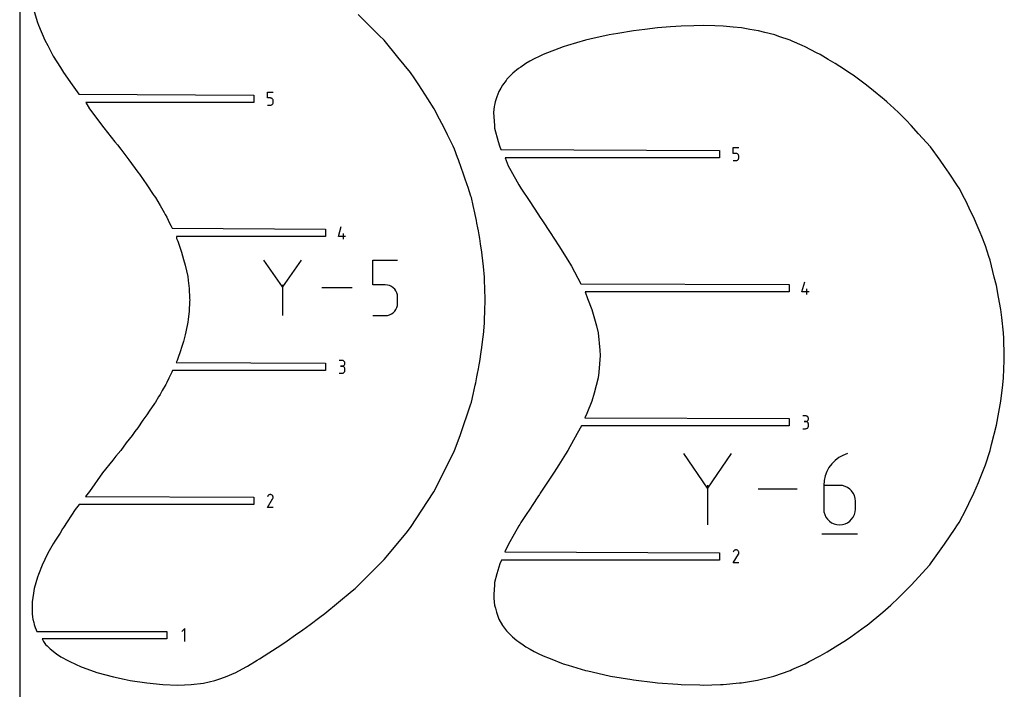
# Model space of a CAD drawing. Extents: x 0 to 600, y 0 to 1200.
# Tile 5 of 7: x 0 to 367, y 600 to 850. Entities that reach past the tile are written whole.
import ezdxf

# ---------------------------------------------------------------- set-up
doc = ezdxf.new("R2010")
doc.units = 0

msp = doc.modelspace()

# ---------------------------------------------------------------- linework, layer by layer
at = {"layer": 'annotation', "color": 1}
for p, q in [((92.353789, 820.625266), (92.353789, 822.76278)), ((92.353789, 822.76278), (94.485583, 822.76278)), ((93.419686, 820.625266), (92.353789, 820.625266)), ((93.611073, 820.608158), (93.419686, 820.625266)), ((93.791292, 820.558818), (93.611073, 820.608158)), ((93.957312, 820.480221), (93.791292, 820.558818)), ((94.106103, 820.375343), (93.957312, 820.480221)), ((94.105979, 818.213833), (94.234537, 818.342467)), ((94.234636, 820.247158), (94.106103, 820.375343)), ((94.234537, 818.342467), (94.339814, 818.491409)), ((94.33988, 820.098644), (94.234636, 820.247158)), ((94.339814, 818.491409), (94.418772, 818.657638)), ((94.418807, 819.932775), (94.33988, 820.098644)), ((94.418772, 818.657638), (94.468374, 818.838136)), ((94.468384, 819.752526), (94.418807, 819.932775)), ((94.468374, 818.838136), (94.485583, 819.029881)), ((94.485583, 819.560874), (94.468384, 819.752526)), ((94.485583, 819.029881), (94.485583, 819.560874)), ((94.485583, 819.560874), (94.485583, 819.560874)), ((92.353789, 817.96278), (93.419686, 817.96278)), ((93.419686, 817.96278), (93.610994, 817.979981)), ((93.419686, 817.96278), (93.419686, 817.96278)), ((93.610994, 817.979981), (93.79117, 818.02957)), ((93.79117, 818.02957), (93.957178, 818.108527)), ((93.957178, 818.108527), (94.105979, 818.213833)), ((265.842056, 799.973522), (265.842056, 802.111036)), ((265.842056, 802.111036), (267.973851, 802.111036)), ((266.907953, 799.973522), (265.842056, 799.973522)), ((267.099341, 799.956414), (266.907953, 799.973522)), ((267.279559, 799.907073), (267.099341, 799.956414)), ((267.445579, 799.828476), (267.279559, 799.907073)), ((265.842056, 797.311036), (266.907953, 797.311036)), ((266.907953, 797.311036), (267.099261, 797.328237)), ((266.907953, 797.311036), (266.907953, 797.311036)), ((267.099261, 797.328237), (267.279438, 797.377826)), ((267.279438, 797.377826), (267.445445, 797.456783)), ((267.445445, 797.456783), (267.594247, 797.562089)), ((267.594371, 799.723598), (267.445579, 799.828476)), ((267.594247, 797.562089), (267.722804, 797.690722)), ((267.722904, 799.595414), (267.594371, 799.723598)), ((267.722804, 797.690722), (267.828081, 797.839664)), ((267.828148, 799.4469), (267.722904, 799.595414)), ((267.828081, 797.839664), (267.907039, 798.005894)), ((267.907074, 799.281031), (267.828148, 799.4469)), ((267.907039, 798.005894), (267.956642, 798.186392)), ((267.956652, 799.100782), (267.907074, 799.281031)), ((267.956642, 798.186392), (267.973851, 798.378137)), ((267.973851, 798.909129), (267.956652, 799.100782)), ((267.973851, 798.378137), (267.973851, 798.909129)), ((267.973851, 798.909129), (267.973851, 798.909129)), ((118.783226, 769.043912), (119.847618, 772.776811)), ((121.448421, 769.043912), (118.783226, 769.043912)), ((120.649524, 767.976811), (120.649524, 770.108606)), ((97.93635, 750.190835), (91.039965, 760.163948)), ((104.831438, 760.163948), (97.93635, 750.190835)), ((131.642932, 750.956452), (131.642932, 760.1633)), ((131.642932, 760.1633), (140.825145, 760.1633)), ((97.93635, 750.993404), (97.93635, 739.48776)), ((123.891792, 749.825854), (112.587115, 749.825854)), ((136.234038, 750.956452), (131.642932, 750.956452)), ((137.058394, 750.882763), (136.234038, 750.956452)), ((137.834644, 750.670242), (137.058394, 750.882763)), ((138.549737, 750.331703), (137.834644, 750.670242)), ((139.190621, 749.879965), (138.549737, 750.331703)), ((139.744248, 749.327841), (139.190621, 749.879965)), ((140.197564, 748.68815), (139.744248, 749.327841)), ((140.53752, 747.973706), (140.197564, 748.68815)), ((291.519167, 748.392168), (292.583559, 752.125067)), ((293.385466, 747.325067), (293.385466, 749.456861)), ((140.751064, 747.197327), (140.53752, 747.973706)), ((140.825145, 746.371828), (140.751064, 747.197327)), ((140.825145, 744.084702), (140.825145, 746.371828)), ((140.825145, 746.371828), (140.825145, 746.371828)), ((294.184362, 748.392168), (291.519167, 748.392168)), ((139.743821, 741.123822), (140.197276, 741.765354)), ((140.197276, 741.765354), (140.53737, 742.48135)), ((140.53737, 742.48135), (140.751021, 743.258802)), ((140.751021, 743.258802), (140.825145, 744.084702)), ((131.642932, 739.488409), (136.234038, 739.488409)), ((136.234038, 739.488409), (137.058053, 739.562497)), ((136.234038, 739.488409), (136.234038, 739.488409)), ((137.058053, 739.562497), (137.834121, 739.776091)), ((137.834121, 739.776091), (138.54916, 740.116182)), ((138.54916, 740.116182), (139.190088, 740.569762)), ((139.190088, 740.569762), (139.743821, 741.123822)), ((120.138899, 722.785273), (119.073001, 722.785273)), ((120.138899, 720.653478), (119.605197, 720.653478)), ((119.605197, 720.653478), (120.138899, 720.653478)), ((120.330603, 722.768066), (120.138899, 722.785273)), ((120.138899, 720.653478), (120.330603, 720.670689)), ((120.330603, 720.636271), (120.138899, 720.653478)), ((120.138899, 720.653478), (120.138899, 720.653478)), ((120.51099, 722.718478), (120.330603, 722.768066)), ((120.330603, 720.670689), (120.51099, 720.720306)), ((120.51099, 720.586683), (120.330603, 720.636271)), ((120.677059, 722.639559), (120.51099, 722.718478)), ((120.51099, 720.720306), (120.677059, 720.799304)), ((120.677059, 720.507764), (120.51099, 720.586683)), ((120.825811, 722.534359), (120.677059, 722.639559)), ((120.677059, 720.799304), (120.825811, 720.904657)), ((120.825811, 720.402564), (120.677059, 720.507764)), ((120.954245, 722.405927), (120.825811, 722.534359)), ((120.825811, 720.904657), (120.954245, 721.033341)), ((120.954245, 720.274132), (120.825811, 720.402564)), ((121.059361, 722.257313), (120.954245, 722.405927)), ((120.954245, 721.033341), (121.059361, 721.18233)), ((121.059361, 720.125519), (120.954245, 720.274132)), ((121.138158, 722.091568), (121.059361, 722.257313)), ((121.059361, 721.18233), (121.138158, 721.3486)), ((121.138158, 719.959773), (121.059361, 720.125519)), ((121.187637, 721.911741), (121.138158, 722.091568)), ((121.138158, 721.3486), (121.187637, 721.529125)), ((121.187637, 719.779946), (121.138158, 719.959773)), ((121.204796, 721.720881), (121.187637, 721.911741)), ((121.187637, 721.529125), (121.204796, 721.720881)), ((121.204796, 719.589086), (121.187637, 719.779946)), ((121.204796, 721.720881), (121.204796, 721.720881)), ((121.204796, 719.055385), (121.204796, 719.589086)), ((121.204796, 719.589086), (121.204796, 719.589086)), ((119.073001, 717.990992), (120.138899, 717.990992)), ((120.138899, 717.990992), (120.330603, 718.00819)), ((120.138899, 717.990992), (120.138899, 717.990992)), ((120.330603, 718.00819), (120.51099, 718.057753)), ((120.51099, 718.057753), (120.677059, 718.13664)), ((120.677059, 718.13664), (120.825811, 718.241808)), ((120.825811, 718.241808), (120.954245, 718.370215)), ((120.954245, 718.370215), (121.059361, 718.518818)), ((121.059361, 718.518818), (121.138158, 718.684576)), ((121.138158, 718.684576), (121.187637, 718.864446)), ((121.187637, 718.864446), (121.204796, 719.055385)), ((292.879539, 702.133529), (291.813641, 702.133529)), ((293.071243, 702.116322), (292.879539, 702.133529)), ((293.25163, 702.066734), (293.071243, 702.116322)), ((293.4177, 701.987815), (293.25163, 702.066734)), ((293.566451, 701.882615), (293.4177, 701.987815)), ((293.694885, 701.754183), (293.566451, 701.882615)), ((293.800001, 701.605569), (293.694885, 701.754183)), ((293.878798, 701.439824), (293.800001, 701.605569)), ((293.928277, 701.259996), (293.878798, 701.439824)), ((293.878798, 700.696855), (293.928277, 700.877381)), ((293.945436, 701.069137), (293.928277, 701.259996)), ((293.928277, 700.877381), (293.945436, 701.069137)), ((293.945436, 701.069137), (293.945436, 701.069137)), ((291.813641, 697.339248), (292.879539, 697.339248)), ((292.879539, 700.001734), (292.345838, 700.001734)), ((292.345838, 700.001734), (292.879539, 700.001734)), ((292.879539, 700.001734), (293.071243, 700.018945)), ((293.071243, 699.984527), (292.879539, 700.001734)), ((292.879539, 700.001734), (292.879539, 700.001734)), ((292.879539, 697.339248), (293.071243, 697.356445)), ((292.879539, 697.339248), (292.879539, 697.339248)), ((293.071243, 700.018945), (293.25163, 700.068562)), ((293.25163, 699.934939), (293.071243, 699.984527)), ((293.071243, 697.356445), (293.25163, 697.406008)), ((293.25163, 700.068562), (293.4177, 700.14756)), ((293.4177, 699.85602), (293.25163, 699.934939)), ((293.25163, 697.406008), (293.4177, 697.484895)), ((293.4177, 700.14756), (293.566451, 700.252913)), ((293.566451, 699.75082), (293.4177, 699.85602)), ((293.4177, 697.484895), (293.566451, 697.590063)), ((293.566451, 700.252913), (293.694885, 700.381596)), ((293.694885, 699.622388), (293.566451, 699.75082)), ((293.566451, 697.590063), (293.694885, 697.71847)), ((293.694885, 700.381596), (293.800001, 700.530586)), ((293.800001, 699.473774), (293.694885, 699.622388)), ((293.694885, 697.71847), (293.800001, 697.867074)), ((293.800001, 700.530586), (293.878798, 700.696855)), ((293.878798, 699.308029), (293.800001, 699.473774)), ((293.800001, 697.867074), (293.878798, 698.032832)), ((293.928277, 699.128202), (293.878798, 699.308029)), ((293.878798, 698.032832), (293.928277, 698.212701)), ((293.945436, 698.937342), (293.928277, 699.128202)), ((293.928277, 698.212701), (293.945436, 698.40364)), ((293.945436, 698.40364), (293.945436, 698.937342)), ((293.945436, 698.937342), (293.945436, 698.937342)), ((256.336478, 675.229252), (247.478777, 688.038697)), ((265.192515, 688.038697), (256.336478, 675.229252)), ((305.247411, 686.551078), (303.852326, 685.49903)), ((306.797554, 687.404484), (305.247411, 686.551078)), ((308.486841, 688.037864), (306.797554, 687.404484)), ((308.486841, 688.037864), (308.486841, 688.037864)), ((301.59098, 682.884532), (300.756544, 681.364844)), ((302.628212, 684.269721), (301.59098, 682.884532)), ((303.852326, 685.49903), (302.628212, 684.269721)), ((300.140817, 679.73204), (299.759711, 678.007501)), ((300.756544, 681.364844), (300.140817, 679.73204)), ((256.336478, 676.260069), (256.336478, 661.482245)), ((299.759711, 678.007501), (299.62914, 676.212608)), ((299.62914, 676.212608), (299.62914, 667.386547)), ((305.525947, 676.212608), (299.62914, 676.212608)), ((306.586502, 676.117963), (305.525947, 676.212608)), ((307.584448, 675.845001), (306.586502, 676.117963)), ((308.503186, 675.410183), (307.584448, 675.845001)), ((309.326117, 674.82997), (308.503186, 675.410183)), ((92.44005, 672.271133), (92.300077, 672.002626)), ((92.551129, 672.428645), (92.44005, 672.271133)), ((92.6844, 672.560131), (92.551129, 672.428645)), ((92.835808, 672.664538), (92.6844, 672.560131)), ((93.0013, 672.740813), (92.835808, 672.664538)), ((93.176824, 672.787903), (93.0013, 672.740813)), ((93.358327, 672.804756), (93.176824, 672.787903)), ((93.541754, 672.790317), (93.358327, 672.804756)), ((93.723053, 672.743535), (93.541754, 672.790317)), ((93.898171, 672.663356), (93.723053, 672.743535)), ((94.054795, 672.552138), (93.898171, 672.663356)), ((93.898171, 672.663356), (93.898171, 672.663356)), ((94.18575, 672.418677), (94.054795, 672.552138)), ((94.289871, 672.267063), (94.18575, 672.418677)), ((94.365993, 672.101387), (94.289871, 672.267063)), ((94.412954, 671.925739), (94.365993, 672.101387)), ((94.367214, 671.379867), (94.414728, 671.560889)), ((94.429587, 671.74421), (94.412954, 671.925739)), ((94.414728, 671.560889), (94.429587, 671.74421)), ((289.673593, 674.760471), (275.15389, 674.760471)), ((310.036645, 674.120824), (309.326117, 674.82997)), ((310.618171, 673.299206), (310.036645, 674.120824)), ((311.054097, 672.381576), (310.618171, 673.299206)), ((311.327824, 671.384396), (311.054097, 672.381576)), ((92.297067, 668.004834), (94.266915, 671.176037)), ((94.428862, 668.004834), (92.297067, 668.004834)), ((94.266915, 671.176037), (94.26927, 671.178951)), ((94.266915, 671.176037), (94.266915, 671.176037)), ((94.26927, 671.178951), (94.271528, 671.181889)), ((94.271528, 671.181889), (94.273705, 671.184878)), ((94.273705, 671.184878), (94.275815, 671.18794)), ((94.275815, 671.18794), (94.277872, 671.191102)), ((94.277872, 671.191102), (94.279893, 671.194387)), ((94.279893, 671.194387), (94.281891, 671.197822)), ((94.281891, 671.197822), (94.283881, 671.201429)), ((94.283881, 671.201429), (94.285879, 671.205235)), ((94.285879, 671.205235), (94.367214, 671.379867)), ((94.285879, 671.205235), (94.285879, 671.205235)), ((311.422755, 670.324127), (311.327824, 671.384396)), ((311.422755, 667.386547), (311.422755, 670.324127)), ((311.422755, 670.324127), (311.422755, 670.324127)), ((299.62914, 667.386547), (299.62914, 667.386547)), ((299.62914, 667.386547), (299.724345, 666.325764)), ((299.724345, 666.325764), (299.998757, 665.327206)), ((299.998757, 665.327206), (300.435574, 664.407582)), ((300.435574, 664.407582), (301.017991, 663.583599)), ((310.036645, 663.583599), (310.618171, 664.407582)), ((310.618171, 664.407582), (311.054097, 665.327206)), ((311.054097, 665.327206), (311.327824, 666.325764)), ((311.327824, 666.325764), (311.422755, 667.386547)), ((301.017991, 663.583599), (301.729204, 662.871966)), ((301.729204, 662.871966), (302.55241, 662.289389)), ((302.55241, 662.289389), (303.470805, 661.852577)), ((303.470805, 661.852577), (304.467585, 661.578237)), ((304.467585, 661.578237), (305.525947, 661.483078)), ((305.525947, 661.483078), (306.586502, 661.578237)), ((305.525947, 661.483078), (305.525947, 661.483078)), ((306.586502, 661.578237), (307.584448, 661.852577)), ((307.584448, 661.852577), (308.503186, 662.289389)), ((308.503186, 662.289389), (309.326117, 662.871966)), ((309.326117, 662.871966), (310.036645, 663.583599)), ((298.890581, 658.16373), (312.167975, 658.16373)), ((265.885275, 647.35309), (267.855123, 650.524292)), ((266.028258, 651.619388), (265.888285, 651.350882)), ((266.139337, 651.776901), (266.028258, 651.619388)), ((266.272607, 651.908387), (266.139337, 651.776901)), ((266.424016, 652.012794), (266.272607, 651.908387)), ((266.589508, 652.089069), (266.424016, 652.012794)), ((266.765032, 652.136159), (266.589508, 652.089069)), ((266.946535, 652.153012), (266.765032, 652.136159)), ((267.129962, 652.138573), (266.946535, 652.153012)), ((267.311261, 652.091791), (267.129962, 652.138573)), ((267.486379, 652.011612), (267.311261, 652.091791)), ((267.643003, 651.900394), (267.486379, 652.011612)), ((267.486379, 652.011612), (267.486379, 652.011612)), ((267.773958, 651.766933), (267.643003, 651.900394)), ((267.878079, 651.615319), (267.773958, 651.766933)), ((267.855123, 650.524292), (267.857478, 650.527206)), ((267.855123, 650.524292), (267.855123, 650.524292)), ((267.857478, 650.527206), (267.859736, 650.530145)), ((267.859736, 650.530145), (267.861913, 650.533133)), ((267.861913, 650.533133), (267.864022, 650.536196)), ((267.864022, 650.536196), (267.86608, 650.539358)), ((267.86608, 650.539358), (267.8681, 650.542643)), ((267.8681, 650.542643), (267.870099, 650.546077)), ((267.870099, 650.546077), (267.872089, 650.549685)), ((267.872089, 650.549685), (267.874087, 650.553491)), ((267.874087, 650.553491), (267.955422, 650.728123)), ((267.874087, 650.553491), (267.874087, 650.553491)), ((267.954201, 651.449643), (267.878079, 651.615319)), ((268.001161, 651.273995), (267.954201, 651.449643)), ((267.955422, 650.728123), (268.002936, 650.909145)), ((268.017795, 651.092466), (268.001161, 651.273995)), ((268.002936, 650.909145), (268.017795, 651.092466)), ((268.01707, 647.35309), (265.885275, 647.35309)), ((61.487123, 622.818904), (60.420022, 621.751501)), ((61.487123, 618.018904), (61.487123, 622.818904))]:
    msp.add_line(p, q, dxfattribs=at)
at = {"layer": 'boundary', "color": 5}
for p, q in [((5.418318, 852.86196), (6.680218, 848.826209)), ((129.145121, 848.82621), (126.132708, 851.739534)), ((6.680218, 848.826209), (7.008992, 847.724116)), ((7.008992, 847.724116), (9.348921, 842.12686)), ((134.014737, 843.924255), (129.145121, 848.82621)), ((254.6787, 847.6309), (251.256734, 847.540679)), ((259.027353, 847.499374), (254.6787, 847.6309)), ((219.651759, 844.107504), (212.477537, 842.518177)), ((222.880487, 844.668459), (219.651759, 844.107504)), ((228.696978, 845.642614), (222.880487, 844.668459)), ((232.995492, 846.178248), (228.696978, 845.642614)), ((237.719098, 846.74439), (232.995492, 846.178248)), ((242.531249, 847.116674), (237.719098, 846.74439)), ((246.463739, 847.408568), (242.531249, 847.116674)), ((251.256734, 847.540679), (246.463739, 847.408568)), ((262.177221, 847.408568), (259.027353, 847.499374)), ((265.904351, 847.039121), (262.177221, 847.408568)), ((269.033734, 846.74439), (265.904351, 847.039121)), ((272.068082, 846.203235), (269.033734, 846.74439)), ((275.384152, 845.642614), (272.068082, 846.203235)), ((277.687868, 845.030883), (275.384152, 845.642614)), ((281.359271, 844.107504), (277.687868, 845.030883)), ((282.900435, 843.557833), (281.359271, 844.107504)), ((9.348921, 842.12686), (10.466402, 840.150705)), ((135.803549, 842.126861), (134.014737, 843.924255)), ((140.965218, 835.840858), (135.803549, 842.126861)), ((210.842903, 842.143272), (204.127083, 840.208323)), ((212.477537, 842.518177), (210.842903, 842.143272)), ((287.084187, 842.143273), (282.900435, 843.557833)), ((287.81386, 841.817659), (287.084187, 842.143273)), ((291.607096, 840.208323), (287.81386, 841.817659)), ((10.466402, 840.150705), (12.474325, 836.245001)), ((195.04933, 836.823091), (193.876114, 836.268771)), ((202.542353, 839.737301), (195.04933, 836.823091)), ((204.127083, 840.208323), (202.542353, 839.737301)), ((292.678199, 839.737301), (291.607096, 840.208323)), ((296.929369, 837.49339), (292.678199, 839.737301)), ((298.253962, 836.82309), (296.929369, 837.49339)), ((301.314264, 834.982595), (298.253962, 836.82309)), ((12.474325, 836.245001), (15.209824, 832.002582)), ((145.684183, 830.093976), (140.965218, 835.840858)), ((188.643693, 833.477018), (186.698873, 832.170135)), ((190.09058, 834.310057), (188.643693, 833.477018)), ((191.69131, 835.203757), (190.09058, 834.310057)), ((193.876114, 836.268771), (191.69131, 835.203757)), ((303.90951, 833.477018), (301.314264, 834.982595)), ((305.65886, 832.316911), (303.90951, 833.477018)), ((15.209824, 832.002582), (16.331808, 830.093975)), ((16.331808, 830.093975), (19.538189, 825.501236)), ((147.009507, 828.121807), (145.684183, 830.093976)), ((183.738351, 829.841059), (182.977344, 829.097111)), ((185.938657, 831.64357), (183.738351, 829.841059)), ((186.698873, 832.170135), (185.938657, 831.64357)), ((309.956785, 829.528136), (305.65886, 832.316911)), ((310.566174, 829.097113), (309.956785, 829.528136)), ((148.770569, 825.501236), (147.009507, 828.121807)), ((181.258867, 827.183577), (179.918386, 825.367945)), ((181.575943, 827.602325), (181.258867, 827.183577)), ((182.977344, 829.097111), (181.575943, 827.602325)), ((314.117614, 826.46502), (310.566174, 829.097113)), ((315.628791, 825.367945), (314.117614, 826.46502)), ((19.538189, 825.501236), (22.050922, 822.03578)), ((22.050922, 822.03578), (87.293288, 821.73578)), ((152.123088, 820.249805), (148.770569, 825.501236)), ((178.588797, 823.028759), (177.769482, 821.049372)), ((179.269092, 824.24005), (178.588797, 823.028759)), ((179.918386, 825.367945), (179.269092, 824.24005)), ((318.184726, 823.300817), (315.628791, 825.367945)), ((321.593042, 820.586398), (318.184726, 823.300817)), ((87.293288, 818.98978), (24.624639, 818.98978)), ((24.624639, 818.98978), (25.988684, 816.604982)), ((87.293288, 821.73578), (87.293288, 818.98978)), ((154.449946, 816.604983), (152.123088, 820.249805)), ((177.221581, 819.245619), (176.924352, 817.985805)), ((177.769482, 821.049372), (177.221581, 819.245619)), ((322.146195, 820.099333), (321.593042, 820.586398)), ((323.126303, 819.245617), (322.146195, 820.099333)), ((325.913121, 816.694868), (323.126303, 819.245617)), ((25.988684, 816.604982), (31.35822, 809.456718)), ((156.445302, 812.742303), (154.449946, 816.604983)), ((176.862217, 817.434188), (176.617582, 815.217397)), ((176.617582, 815.217397), (176.889999, 810.408784)), ((176.924352, 817.985805), (176.862217, 817.434188)), ((327.543715, 815.217397), (325.913121, 816.694868)), ((330.305703, 812.328009), (327.543715, 815.217397)), ((158.142547, 809.456718), (156.445302, 812.742303)), ((332.153571, 810.408784), (330.305703, 812.328009)), ((31.35822, 809.456718), (35.467241, 804.339382)), ((159.396909, 806.908392), (158.142547, 809.456718)), ((176.889999, 810.408784), (176.981561, 809.31887)), ((176.981561, 809.31887), (178.309963, 804.399846)), ((334.974743, 807.311531), (332.153571, 810.408784)), ((339.425381, 802.397812), (334.974743, 807.311531)), ((35.467241, 804.339382), (36.398802, 803.108013)), ((161.26757, 803.108013), (159.396909, 806.908392)), ((178.309963, 804.399846), (178.754369, 802.747299)), ((36.398802, 803.108013), (37.698409, 801.51938)), ((37.698409, 801.51938), (40.633291, 797.551717)), ((161.494096, 802.63069), (161.26757, 803.108013)), ((162.021498, 801.51938), (161.494096, 802.63069)), ((163.197703, 798.379448), (162.021498, 801.51938)), ((178.754369, 802.747299), (179.348673, 801.384034)), ((179.348673, 801.384034), (260.781555, 801.084036)), ((260.781555, 801.084036), (260.781556, 798.338035)), ((342.987664, 797.43001), (339.425381, 802.397812)), ((40.633291, 797.551717), (44.073409, 793.0293)), ((163.507769, 797.551715), (163.197703, 798.379448)), ((164.650797, 794.37266), (163.507769, 797.551715)), ((260.781556, 798.338035), (180.967357, 798.338036)), ((180.967357, 798.338036), (181.985104, 795.387441)), ((344.685006, 795.065573), (342.987664, 797.43001)), ((44.073409, 793.0293), (44.589222, 792.277876)), ((165.279035, 792.625369), (164.650797, 794.37266)), ((165.945998, 790.682947), (165.279035, 792.625369)), ((181.985104, 795.387441), (183.009171, 793.592467)), ((183.009171, 793.592467), (186.024069, 788.296453)), ((346.362517, 792.579323), (344.685006, 795.065573)), ((349.48574, 787.931196), (346.362517, 792.579323)), ((44.589222, 792.277876), (47.338282, 788.206405)), ((166.796361, 788.206405), (165.945998, 790.682947)), ((47.338282, 788.206405), (49.744919, 784.709433)), ((167.104384, 787.261935), (166.796361, 788.206405)), ((168.143175, 784.069613), (167.104384, 787.261935)), ((186.024069, 788.296453), (186.738102, 787.041046)), ((186.738102, 787.041046), (190.0668, 781.998089)), ((350.04817, 787.041046), (349.48574, 787.931196)), ((352.068935, 783.145939), (350.04817, 787.041046)), ((49.744919, 784.709433), (50.084703, 784.200423)), ((50.084703, 784.200423), (50.558986, 783.497805)), ((50.558986, 783.497805), (52.29952, 780.533853)), ((168.319454, 783.497805), (168.143175, 784.069613)), ((169.009273, 780.533852), (168.319454, 783.497805)), ((190.0668, 781.998089), (193.047841, 777.406083)), ((352.664437, 781.998087), (352.068935, 783.145939)), ((354.363606, 778.473165), (352.664437, 781.998087)), ((52.29952, 780.533853), (53.788658, 777.961622)), ((53.788658, 777.961622), (54.251365, 777.148871)), ((169.599905, 777.835672), (169.009273, 780.533852)), ((355.509681, 776.095629), (354.363606, 778.473165)), ((54.251365, 777.148871), (54.79692, 776.168868)), ((54.79692, 776.168868), (55.859876, 773.999307)), ((169.750246, 777.148871), (169.599905, 777.835672)), ((170.195877, 774.972133), (169.750246, 777.148871)), ((170.395038, 773.999306), (170.195877, 774.972133)), ((193.047841, 777.406083), (193.970784, 776.095632)), ((193.970784, 776.095632), (194.864489, 774.787949)), ((194.864489, 774.787949), (197.747084, 770.527445)), ((356.457505, 773.963217), (355.509681, 776.095629)), ((55.859876, 773.999307), (56.399625, 772.861601)), ((56.399625, 772.861601), (56.778022, 772.049806)), ((56.778022, 772.049806), (113.989425, 771.749811)), ((113.989425, 771.749811), (113.989425, 769.003811)), ((170.726275, 772.257984), (170.395038, 773.999306)), ((170.956493, 771.047714), (170.726275, 772.257984)), ((171.197865, 769.671594), (170.956493, 771.047714)), ((357.984654, 770.527446), (356.457505, 773.963217)), ((113.989425, 769.003811), (58.439964, 769.003811)), ((58.439964, 769.003811), (58.486128, 768.26328)), ((58.486128, 768.26328), (58.89817, 767.2299)), ((58.89817, 767.2299), (60.33841, 763.096859)), ((171.444883, 768.263279), (171.197865, 769.671594)), ((171.74555, 766.294489), (171.444883, 768.263279)), ((197.747084, 770.527445), (200.891181, 765.503854)), ((358.599082, 768.939787), (357.984654, 770.527446)), ((359.928804, 765.503854), (358.599082, 768.939787)), ((172.233883, 763.096858), (171.74555, 766.294489)), ((200.891181, 765.503854), (204.313859, 760.195873)), ((361.202705, 761.481717), (359.928804, 765.503854)), ((60.33841, 763.096859), (61.096223, 760.468633)), ((61.096223, 760.468633), (61.70458, 758.336175)), ((172.368681, 761.984098), (172.233883, 763.096858)), ((172.854436, 757.839215), (172.368681, 761.984098)), ((204.313859, 760.195873), (205.574439, 757.92245)), ((361.60996, 760.195873), (361.202705, 761.481717)), ((363.200803, 753.863622), (361.60996, 760.195873)), ((61.70458, 758.336175), (62.614273, 754.116129)), ((173.209855, 753.783185), (172.854436, 757.839215)), ((205.574439, 757.92245), (209.114975, 751.398065)), ((62.614273, 754.116129), (62.837503, 752.612229)), ((62.837503, 752.612229), (63.193378, 749.555089)), ((173.273064, 752.612229), (173.209855, 753.783185)), ((173.388586, 749.555088), (173.273064, 752.612229)), ((364.00171, 750.675678), (363.200803, 753.863622)), ((63.193378, 749.555089), (63.341894, 745.865165)), ((173.442582, 745.341729), (173.388586, 749.555088)), ((209.114975, 751.398065), (286.725367, 751.098066)), ((286.725367, 751.098066), (286.725367, 748.352067)), ((364.795299, 746.339423), (364.00171, 750.675678)), ((63.341894, 745.865165), (63.343194, 745.341729)), ((63.343194, 745.341729), (63.341894, 744.818293)), ((173.388586, 741.128369), (173.442582, 745.341729)), ((286.725367, 748.352067), (210.765372, 748.352067)), ((210.765372, 748.352067), (211.550511, 745.848991)), ((211.550511, 745.848991), (213.271257, 741.717067)), ((365.64125, 741.717067), (364.795299, 746.339423)), ((63.341894, 744.818293), (63.193378, 741.128369)), ((213.271257, 741.717067), (214.907041, 735.650628)), ((365.97164, 738.765883), (365.64125, 741.717067)), ((62.837503, 738.071228), (62.692218, 736.994629)), ((63.193378, 741.128369), (62.837503, 738.071228)), ((173.198265, 736.740536), (173.273063, 738.071228)), ((173.273063, 738.071228), (173.388586, 741.128369)), ((366.604193, 733.115667), (365.97164, 738.765883)), ((62.692218, 736.994629), (61.935725, 733.431861)), ((172.810582, 732.347284), (173.198265, 736.740536)), ((214.907041, 735.650628), (215.58336, 733.115667)), ((61.704581, 732.347285), (60.997451, 729.909254)), ((61.935725, 733.431861), (61.704581, 732.347285)), ((172.233884, 727.586599), (172.732862, 731.705705)), ((172.732862, 731.705705), (172.810582, 732.347284)), ((215.58336, 733.115667), (216.194362, 726.648627)), ((366.685582, 730.972016), (366.604193, 733.115667)), ((366.924091, 724.689985), (366.685582, 730.972016)), ((60.33841, 727.5866), (59.901206, 726.358638)), ((60.997451, 729.909254), (60.33841, 727.5866)), ((171.993437, 726.012137), (172.233884, 727.586599)), ((216.194362, 726.648627), (216.378542, 724.689985)), ((58.89817, 723.453556), (58.628263, 722.783983)), ((59.901206, 726.358638), (58.89817, 723.453556)), ((171.444883, 722.420176), (171.993437, 726.012137)), ((216.378542, 724.689985), (215.784903, 718.407953)), ((366.849726, 722.731342), (366.924091, 724.689985)), ((58.628263, 722.783983), (58.325706, 722.063842)), ((58.325706, 722.063842), (114.0125, 721.763842)), ((114.0125, 721.763842), (114.012501, 719.017842)), ((170.622221, 717.878459), (170.956493, 719.635741)), ((170.956493, 719.635741), (171.211667, 721.090551)), ((171.211667, 721.090551), (171.444883, 722.420176)), ((366.604193, 716.264302), (366.849726, 722.731342)), ((55.574616, 716.118747), (54.796921, 714.514588)), ((55.859877, 716.684152), (55.574616, 716.118747)), ((56.634866, 718.361323), (55.859877, 716.684152)), ((56.953185, 719.017842), (56.634866, 718.361323)), ((114.012501, 719.017842), (56.953185, 719.017842)), ((169.926815, 714.39706), (170.395038, 716.684151)), ((170.395038, 716.684151), (170.622221, 717.878459)), ((215.58336, 716.264301), (214.057624, 710.614087)), ((215.784903, 718.407953), (215.58336, 716.264301)), ((366.3204, 713.72934), (366.604193, 716.264302)), ((54.413333, 713.833898), (53.091838, 711.560782)), ((54.796921, 714.514588), (54.413333, 713.833898)), ((169.009273, 710.149606), (169.750246, 713.534588)), ((169.750246, 713.534588), (169.926815, 714.39706)), ((365.641251, 707.662903), (366.3204, 713.72934)), ((51.717566, 709.19149), (50.558985, 707.185656)), ((52.29952, 710.149604), (51.717566, 709.19149)), ((53.091838, 711.560782), (52.29952, 710.149604)), ((168.319454, 707.185656), (169.009273, 710.149606)), ((214.057624, 710.614087), (213.271257, 707.662903)), ((50.216136, 706.687421), (48.291842, 703.936531)), ((50.558985, 707.185656), (50.216136, 706.687421)), ((166.796361, 702.477057), (168.033709, 706.271042)), ((168.033709, 706.271042), (168.319454, 707.185656)), ((213.271257, 707.662903), (211.306311, 703.040546)), ((364.885056, 703.530978), (365.641251, 707.662903)), ((47.338281, 702.477057), (45.890069, 700.474761)), ((48.291842, 703.936531), (47.338281, 702.477057)), ((165.540585, 698.879491), (166.796361, 702.477057)), ((211.306311, 703.040546), (210.630588, 701.412097)), ((210.630588, 701.412097), (286.753141, 701.112098)), ((286.753141, 701.112098), (286.753141, 698.366097)), ((364.00171, 698.704292), (364.885056, 703.530978)), ((44.087421, 697.714126), (42.94683, 696.275211)), ((45.890069, 700.474761), (44.087421, 697.714126)), ((164.129542, 694.837114), (165.540585, 698.879491)), ((209.317912, 698.366098), (207.724695, 695.516348)), ((286.753141, 698.366097), (209.317912, 698.366098)), ((362.181111, 691.457518), (364.00171, 698.704292)), ((41.918898, 694.837117), (39.718172, 692.062133)), ((42.94683, 696.275211), (41.918898, 694.837117)), ((162.021498, 689.212435), (164.129542, 694.837114)), ((207.724695, 695.516348), (204.313858, 689.184095)), ((39.718172, 692.062133), (37.709682, 689.212435)), ((361.60996, 689.184095), (362.181111, 691.457518)), ((35.887566, 687.101741), (34.760855, 685.55674)), ((37.709682, 689.212435), (35.887566, 687.101741)), ((160.285714, 685.556741), (162.021498, 689.212435)), ((203.451148, 687.898251), (200.89118, 683.876117)), ((204.313858, 689.184095), (203.451148, 687.898251)), ((359.928804, 683.876117), (361.60996, 689.184095)), ((34.760855, 685.55674), (30.881263, 680.952528)), ((154.387091, 673.864985), (160.285714, 685.556741)), ((200.89118, 683.876117), (199.176292, 681.173059)), ((357.984654, 678.852528), (359.928804, 683.876117)), ((30.881263, 680.952528), (25.971424, 673.966)), ((197.747084, 678.852527), (196.213639, 676.630429)), ((199.176292, 681.173059), (197.747084, 678.852527)), ((357.281588, 677.270772), (357.984654, 678.852528)), ((196.213639, 676.630429), (193.970785, 673.284338)), ((355.509681, 673.284344), (357.281588, 677.270772)), ((25.971424, 673.966), (24.497138, 672.077873)), ((24.497138, 672.077873), (87.236566, 671.777873)), ((87.236566, 671.777873), (87.236567, 669.031873)), ((145.684183, 660.536834), (154.387091, 673.864985)), ((193.047841, 671.973888), (191.191247, 669.147364)), ((193.648164, 672.836292), (193.047841, 671.973888)), ((193.970785, 673.284338), (193.648164, 672.836292)), ((353.651427, 669.429396), (355.509681, 673.284344)), ((22.113945, 669.031873), (20.716573, 667.245869)), ((87.236567, 669.031873), (22.113945, 669.031873)), ((191.191247, 669.147364), (190.0668, 667.381884)), ((352.664437, 667.381884), (353.651427, 669.429396)), ((20.716573, 667.245869), (16.334643, 660.536834)), ((188.741533, 665.417281), (186.738102, 662.338929)), ((190.0668, 667.381884), (188.741533, 665.417281)), ((350.048169, 662.338928), (352.664437, 667.381884)), ((16.334643, 660.536834), (15.969479, 660.006903)), ((144.017899, 658.44841), (145.684183, 660.536834)), ((186.024069, 661.083523), (184.210928, 657.964724)), ((186.328099, 661.627979), (186.024069, 661.083523)), ((186.738102, 662.338929), (186.328099, 661.627979)), ((348.636139, 660.166311), (349.255176, 661.083523)), ((349.255176, 661.083523), (350.048169, 662.338928)), ((15.031494, 658.448412), (13.065709, 655.418342)), ((15.969479, 660.006903), (15.031494, 658.448412)), ((135.803549, 648.549981), (144.017899, 658.44841)), ((184.210928, 657.964724), (182.167335, 654.3144)), ((344.685006, 654.314401), (348.636139, 660.166311)), ((12.475758, 654.369982), (10.511008, 650.906922)), ((13.065709, 655.418342), (12.475758, 654.369982)), ((182.167335, 654.3144), (180.83382, 651.426128)), ((339.653262, 647.299723), (344.685006, 654.314401)), ((10.511008, 650.906922), (9.346145, 648.549981)), ((180.83382, 651.426128), (260.824774, 651.126129)), ((260.824774, 651.126129), (260.824775, 648.380129)), ((8.365884, 646.41148), (6.999336, 643.011608)), ((9.346145, 648.549981), (8.365884, 646.41148)), ((125.739997, 638.528813), (135.803549, 648.549981)), ((178.902961, 646.982164), (177.824555, 643.256477)), ((179.52383, 648.380129), (178.902961, 646.982164)), ((260.824775, 648.380129), (179.52383, 648.380129)), ((332.153571, 638.971187), (339.160277, 646.632676)), ((339.160277, 646.632676), (339.653262, 647.299723)), ((6.999336, 643.011608), (6.658038, 641.972528)), ((177.824555, 643.256477), (176.981561, 640.0611)), ((6.658038, 641.972528), (5.4381, 637.766586)), ((124.974119, 637.766586), (125.739997, 638.528813)), ((176.889998, 638.971187), (176.722547, 635.625451)), ((176.981561, 640.0611), (176.889998, 638.971187)), ((327.544142, 634.241035), (332.153571, 638.971187)), ((5.294089, 636.860151), (4.7243, 633.562531)), ((5.4381, 637.766586), (5.294089, 636.860151)), ((113.741518, 628.468079), (123.907454, 636.860153)), ((123.907454, 636.860153), (124.974119, 637.766586)), ((176.722547, 635.625451), (176.658993, 634.241035)), ((4.627744, 632.950676), (4.620274, 629.670159)), ((4.7243, 633.562531), (4.627744, 632.950676)), ((176.658993, 634.241035), (176.850046, 632.704471)), ((176.850046, 632.704471), (176.989381, 631.517793)), ((176.989381, 631.517793), (177.267852, 630.429208)), ((321.594134, 628.897476), (324.589578, 631.578159)), ((324.589578, 631.578159), (327.544142, 634.241035)), ((4.620274, 629.670159), (4.610132, 628.468079)), ((4.610132, 628.468079), (4.815132, 627.091901)), ((111.854314, 627.038757), (113.741518, 628.468079)), ((177.267852, 630.429208), (177.637337, 628.897477)), ((177.637337, 628.897477), (177.914773, 628.207065)), ((177.914773, 628.207065), (178.606423, 626.381728)), ((315.777284, 624.094036), (321.594134, 628.897476)), ((4.815132, 627.091901), (4.909689, 626.344527)), ((4.909689, 626.344527), (5.225424, 625.149679)), ((5.225424, 625.149679), (5.420196, 624.301229)), ((5.420196, 624.301229), (5.825146, 623.270587)), ((105.574729, 622.417047), (108.18972, 624.301228)), ((108.18972, 624.301228), (111.854314, 627.038757)), ((178.606423, 626.381728), (179.90089, 623.972272)), ((179.90089, 623.972272), (181.426591, 622.024074)), ((315.258374, 623.69318), (315.777284, 624.094036)), ((5.825146, 623.270587), (6.14627, 622.339479)), ((6.14627, 622.339479), (6.44036, 621.791904)), ((6.44036, 621.791904), (54.827024, 621.791904)), ((54.827024, 621.791904), (54.827024, 619.045904)), ((99.682212, 618.306338), (102.800812, 620.460606)), ((102.800812, 620.460606), (105.574729, 622.417047)), ((181.426591, 622.024074), (183.212614, 620.191295)), ((183.212614, 620.191295), (183.610314, 619.768131)), ((309.714197, 619.768132), (315.258374, 623.69318)), ((54.827024, 619.045904), (8.363507, 619.045904)), ((8.363507, 619.045904), (8.821854, 618.035754)), ((8.821854, 618.035754), (9.669911, 616.95672)), ((9.669911, 616.95672), (10.242042, 616.432549)), ((10.242042, 616.432549), (11.312144, 615.334326)), ((94.266306, 614.687313), (97.665817, 616.956721)), ((97.665817, 616.956721), (99.682212, 618.306338)), ((183.610314, 619.768131), (185.277246, 618.427196)), ((185.277246, 618.427196), (185.971112, 617.830376)), ((185.971112, 617.830376), (187.63013, 616.735255)), ((187.63013, 616.735255), (188.675179, 615.997854)), ((303.912082, 615.997854), (308.085568, 618.688245)), ((308.085568, 618.688245), (309.714197, 619.768132)), ((11.312144, 615.334326), (11.884792, 614.903856)), ((11.884792, 614.903856), (13.198684, 613.80004)), ((13.198684, 613.80004), (13.756252, 613.451774)), ((13.756252, 613.451774), (15.330357, 612.355061)), ((89.383789, 611.544772), (92.875553, 613.80004)), ((92.875553, 613.80004), (94.266306, 614.687313)), ((188.675179, 615.997854), (190.277342, 615.118851)), ((190.277342, 615.118851), (191.721787, 614.271983)), ((191.721787, 614.271983), (193.209583, 613.580957)), ((193.209583, 613.580957), (195.07875, 612.653469)), ((298.257499, 612.65347), (300.956909, 614.218471)), ((300.956909, 614.218471), (303.912082, 615.997854)), ((15.330357, 612.355061), (15.853968, 612.078179)), ((15.853968, 612.078179), (17.684512, 610.999949)), ((17.684512, 610.999949), (18.633027, 610.598835)), ((18.633027, 610.598835), (22.949082, 608.561245)), ((84.948862, 608.86254), (88.48513, 610.999949)), ((88.48513, 610.999949), (89.383789, 611.544772)), ((195.07875, 612.653469), (197.643066, 611.702049)), ((197.643066, 611.702049), (202.569579, 609.740727)), ((202.569579, 609.740727), (204.333003, 609.241636)), ((204.333003, 609.241636), (210.851484, 607.264014)), ((287.795894, 607.563161), (292.682859, 609.740726)), ((292.682859, 609.740726), (294.257788, 610.535993)), ((294.257788, 610.535993), (298.257499, 612.65347)), ((22.949082, 608.561245), (23.636693, 608.339038)), ((23.636693, 608.339038), (28.775546, 606.487605)), ((28.775546, 606.487605), (34.954375, 604.782756)), ((76.681058, 604.782756), (80.516612, 606.487605)), ((80.516612, 606.487605), (84.407664, 608.561246)), ((84.407664, 608.561246), (84.948862, 608.86254)), ((210.851484, 607.264014), (211.731271, 607.072524)), ((211.731271, 607.072524), (219.644184, 605.227769)), ((281.005258, 605.13472), (287.08623, 607.264014)), ((287.08623, 607.264014), (287.795894, 607.563161)), ((34.954375, 604.782756), (38.940708, 603.94437)), ((38.940708, 603.94437), (41.213244, 603.476856)), ((41.213244, 603.476856), (47.358671, 602.559748)), ((47.358671, 602.559748), (53.31637, 601.992306)), ((53.31637, 601.992306), (58.889985, 601.787461)), ((58.889985, 601.787461), (63.928119, 601.957337)), ((63.928119, 601.957337), (68.494449, 602.509712)), ((68.494449, 602.509712), (72.722185, 603.451245)), ((72.722185, 603.451245), (74.213913, 603.94437)), ((74.213913, 603.94437), (76.681058, 604.782756)), ((219.644184, 605.227769), (220.174945, 605.13472)), ((220.174945, 605.13472), (228.156488, 603.817537)), ((228.156488, 603.817537), (228.693304, 603.721664)), ((228.693304, 603.721664), (236.760785, 602.767148)), ((236.760785, 602.767148), (237.71841, 602.644519)), ((237.71841, 602.644519), (245.275911, 602.089702)), ((245.275911, 602.089702), (246.464523, 601.9952)), ((246.464523, 601.9952), (253.466181, 601.812229)), ((253.466181, 601.812229), (254.679791, 601.777837)), ((254.679791, 601.777837), (261.123909, 601.962403)), ((261.123909, 601.962403), (262.177815, 601.995201)), ((262.177815, 601.995201), (268.25436, 602.565061)), ((268.25436, 602.565061), (269.03334, 602.644519)), ((269.03334, 602.644519), (274.964214, 603.644969)), ((274.964214, 603.644969), (281.005258, 605.13472))]:
    msp.add_line(p, q, dxfattribs=at)
at = {"layer": 'frame', "color": 5}
msp.add_line((0, 1200), (0, 0), dxfattribs=at)

doc.saveas('drawing.dxf')
